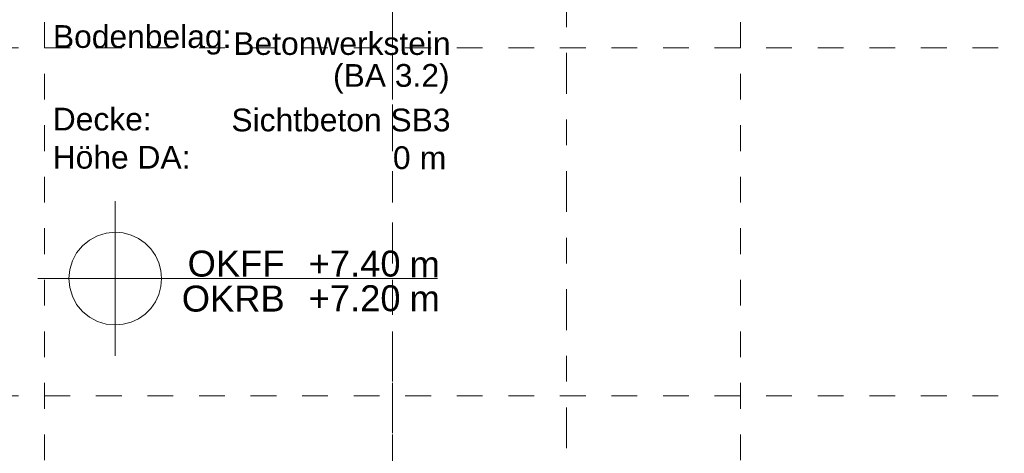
# Model space of a CAD drawing. Header units: metres. Extents: x -45.2 to 14.3, y -31.8 to 10.2.
# Tile 109 of 141: x -17.6 to -13.8, y -2.9 to -1.2. Entities that reach past the tile are written whole.
import ezdxf

# ---------------------------------------------------------------- set-up
doc = ezdxf.new("R2010")
doc.units = ezdxf.units.M
doc.header["$LTSCALE"] = 0.05
doc.linetypes.add('Achsen 01', pattern=[5.291531, 3.175, -1.058062, 0.352704, -0.705764])
doc.linetypes.add('Raster 01', pattern=[2, 1, -1])
doc.layers.add('AV1-Achsen', color=1, linetype='Achsen 01', lineweight=18, true_color=0xff0000)
doc.layers.add('AV1-Raster', color=7, linetype='Raster 01', lineweight=9, true_color=0xa6a6a6)
for name, color, linetype, lineweight in [('AV1-Schnitt Achsen', 7, 'Achsen 01', 18), ('AV1-Stempel-Raumstempel', 7, 'Continuous', 9), ('Keine', 7, 'Continuous', 9)]:
    doc.layers.add(name, color=color, linetype=linetype, lineweight=lineweight)
doc.styles.add('Arial', font='arial.ttf')

msp = doc.modelspace()

# ---------------------------------------------------------------- linework, layer by layer
at = {"layer": 'AV1-Achsen'}
msp.add_line((-16.2, -26.5), (-16.2, 4.9), dxfattribs=at)
at = {"layer": 'AV1-Raster'}
for p, q in [((-17.55, -22.95), (-17.55, 1.35)), ((-16.2, -22.95), (-16.2, 1.35)), ((-14.85, -22.95), (-14.85, 1.35)), ((1.35, -1.35), (-40.5, -1.35)), ((1.35, -2.7), (-40.5, -2.7))]:
    msp.add_line(p, q, dxfattribs=at)
at = {"layer": 'AV1-Schnitt Achsen'}
msp.add_line((-15.525, -26.3), (-15.525, 4.7), dxfattribs=at)
at = {"layer": 'Keine', "color": 7, "linetype": 'Continuous', "lineweight": 13}
for p, q in [((-17.275, -1.945), (-17.275, -2.545)), ((-17.575, -2.245), (-16.025, -2.245))]:
    msp.add_line(p, q, dxfattribs=at)
for points in [[(-17.455, -2.245), (-17.275, -2.245), (-17.275, -2.065), (-17.275, -2.065), (-17.3101, -2.0685), (-17.3439, -2.0787), (-17.375, -2.0953), (-17.4023, -2.1177), (-17.4247, -2.145), (-17.4413, -2.1761), (-17.4515, -2.2099)], [(-17.275, -2.065), (-17.275, -2.245), (-17.095, -2.245), (-17.095, -2.245), (-17.0977, -2.2137), (-17.1059, -2.1834), (-17.1191, -2.155), (-17.1371, -2.1293), (-17.1593, -2.1071), (-17.185, -2.0891), (-17.2134, -2.0759), (-17.2437, -2.0677)], [(-17.455, -2.245), (-17.4515, -2.2801), (-17.4413, -2.3139), (-17.4247, -2.345), (-17.4023, -2.3723), (-17.375, -2.3947), (-17.3439, -2.4113), (-17.3101, -2.4215), (-17.275, -2.425), (-17.275, -2.245)], [(-17.275, -2.245), (-17.275, -2.425), (-17.275, -2.425), (-17.2437, -2.4223), (-17.2134, -2.4141), (-17.185, -2.4009), (-17.1593, -2.3829), (-17.1371, -2.3607), (-17.1191, -2.335), (-17.1059, -2.3066), (-17.0977, -2.2763), (-17.095, -2.245)]]:
    msp.add_lwpolyline(points, close=True, dxfattribs=at)

# ---------------------------------------------------------------- texts
at = {"layer": 'AV1-Stempel-Raumstempel', "attachment_point": 7, "style": 'Arial'}
for s, insert, char_height in [('Bodenbelag:', (-17.5168, -1.3763), 0.088263), ('Betonwerkstein', (-16.817, -1.3782), 0.088263), ('(BA 3.2)', (-16.4303, -1.5272), 0.08826), ('Decke:', (-17.5173, -1.6714), 0.08826), ('Sichtbeton SB3', (-16.8244, -1.6748), 0.088263), ('Höhe DA:', (-17.5177, -1.8195), 0.08826), ('0', (-16.198, -1.8212), 0.0883), ('m', (-16.0935, -1.8208), 0.0883)]:
    msp.add_mtext(s, dxfattribs=dict(at, insert=insert, char_height=char_height))
at = {"layer": 'Keine', "color": 7, "attachment_point": 7, "style": 'Arial'}
for s, insert, char_height in [('OKFF', (-16.9943, -2.2387), 0.10087), ('+7.40', (-16.5248, -2.2387), 0.10087), ('m', (-16.1333, -2.2404), 0.1009), ('OKRB', (-17.0169, -2.3745), 0.10087), ('+7.20', (-16.5248, -2.3731), 0.10087), ('m', (-16.1333, -2.3727), 0.1009)]:
    msp.add_mtext(s, dxfattribs=dict(at, insert=insert, char_height=char_height))

doc.saveas('drawing.dxf')
